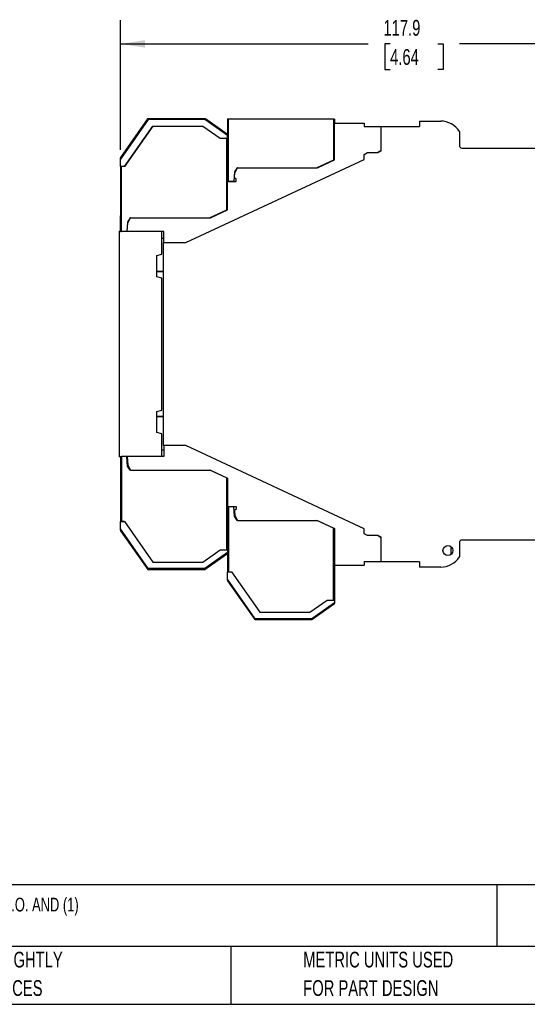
# Model space of a CAD drawing. Header units: millimetres. Extents: x 3 to 274, y 6 to 213.
# Tile 23 of 41: x 90 to 159, y 6 to 139. Entities that reach past the tile are written whole.
import ezdxf

# ---------------------------------------------------------------- set-up
doc = ezdxf.new("R2010")
doc.units = ezdxf.units.MM
doc.layers.add('DIMENSIONS', color=140, linetype='Continuous', lineweight=25)
doc.layers.add('TEXT', color=140, linetype='Continuous', lineweight=25)
doc.styles.add('SLDTEXTSTYLE0', font='TXT', dxfattribs={"width": 0.7})
doc.dimstyles.new('SLDDIMSTYLE0', dxfattribs={"dimtxt": 2.158008, "dimasz": 3.302, "dimexe": 0, "dimexo": 0.0625, "dimgap": 0.539502, "dimtad": 0, "dimtih": 1, "dimtoh": 1, "dimlfac": 1.5, "dimrnd": 1e-09, "dimzin": 12, "dimdsep": 46, "dimtxsty": 'SLDTEXTSTYLE0', "dimsah": 1, "dimcen": 0.09, "dimadec": 0, "dimazin": 3, "dimtfac": 1, "dimtofl": 0, "dimtmove": 0, "dimatfit": 3, "dimfxl": 1, "dimfrac": 2, "dimtolj": 1, "dimtzin": 12, "dimarcsym": 0})

# ---------------------------------------------------------------- blocks, each defined once
blk = doc.blocks.new('_D_5')
at = {"layer": 'DIMENSIONS', "transparency": 16777216}
for p, q in [((103.95, 121.09), (103.95, 138.48)), ((182.55, 119.92), (182.55, 138.48)), ((103.95, 135.31), (137.22, 135.31)), ((140.15, 135.31), (139.42, 135.31)), ((139.42, 135.31), (139.42, 131.88)), ((146.56, 135.31), (147.28, 135.31)), ((147.28, 135.31), (147.28, 131.88)), ((182.55, 135.31), (149.48, 135.31)), ((139.42, 131.88), (140.15, 131.88)), ((147.28, 131.88), (146.56, 131.88))]:
    blk.add_line(p, q, dxfattribs=at)
for points in [[(103.95, 135.31), (107.25, 134.8), (107.25, 135.82)], [(182.55, 135.31), (179.24, 135.82), (179.24, 134.8)]]:
    blk.add_solid(points, dxfattribs=at)
at = {"layer": 'DIMENSIONS', "transparency": 16777216, "char_height": 2.117, "attachment_point": 1, "style": 'SLDTEXTSTYLE0'}
for s, insert in [('117.9', (139.25, 138.52)), ('4.64', (140.15, 134.61))]:
    blk.add_mtext(s, dxfattribs=dict(at, insert=insert))

msp = doc.modelspace()

# ---------------------------------------------------------------- linework, layer by layer
for p, q in [((107.5777, 125.2339), (103.9465, 120.0481)), ((107.6209, 125.2329), (103.9465, 119.98)), ((107.671, 125.1347), (103.9465, 119.8156)), ((115.2538, 125.1347), (107.671, 125.1347)), ((118.3132, 122.9925), (115.2538, 125.1347)), ((118.3132, 123.1076), (115.2835, 125.229)), ((118.3132, 123.1553), (115.3517, 125.2289)), ((118.3132, 125.227), (118.3132, 123.1553)), ((118.4465, 116.8345), (118.4465, 125.227)), ((118.4465, 125.227), (132.5465, 125.2179)), ((132.5465, 125.2179), (132.5465, 119.7057)), ((132.6798, 125.2178), (132.6798, 124.6679)), ((132.6798, 119.7345), (132.6798, 124.6679)), ((132.6798, 124.6679), (136.6798, 124.6679)), ((136.6798, 124.6679), (136.6798, 124.2012)), ((144.0798, 124.9345), (144.0798, 124.2179)), ((144.0798, 124.9345), (146.9465, 124.9345)), ((104.4758, 118.8281), (108.2866, 124.2704)), ((108.2907, 124.2675), (104.4798, 118.8251)), ((108.2886, 124.269), (114.9807, 124.2679)), ((114.9807, 124.2679), (117.3132, 122.6347)), ((136.6798, 124.2012), (138.9465, 124.2012)), ((138.9465, 120.9845), (138.9465, 124.2179)), ((138.9465, 124.2179), (144.0798, 124.2179)), ((149.4465, 123.5506), (149.4465, 121.6512)), ((117.3132, 122.6347), (118.1798, 122.6347)), ((118.1798, 122.6347), (118.3132, 122.6347)), ((118.1798, 122.6347), (118.1798, 112.9723)), ((118.3132, 122.6347), (118.3132, 122.9925)), ((118.3132, 116.8345), (118.3132, 122.6347)), ((136.6465, 120.4512), (137.1084, 120.7179)), ((136.6465, 119.7845), (136.6465, 120.4512)), ((137.1084, 120.7179), (138.4846, 120.7179)), ((138.9465, 121.0012), (138.4558, 120.7179)), ((138.4846, 120.7179), (138.9465, 120.9845)), ((149.7798, 121.3179), (173.327, 121.3179)), ((103.9465, 118.8281), (103.9465, 119.8156)), ((112.6995, 108.6179), (136.6465, 119.7845)), ((132.5465, 119.7057), (130.3209, 118.6679)), ((130.3924, 118.6679), (132.6798, 119.7345)), ((104.4758, 118.8281), (103.9465, 118.8281)), ((103.9465, 118.8267), (103.9465, 110.1512)), ((104.0798, 110.1012), (104.0798, 118.8251)), ((104.4798, 118.8251), (104.0798, 118.8251)), ((119.2636, 118.1012), (119.1528, 116.8345)), ((119.2364, 117.4094), (119.2884, 118.0037)), ((119.5908, 118.6679), (119.2636, 118.1012)), ((119.2884, 118.0037), (119.6718, 118.6679)), ((119.6718, 118.6679), (119.5908, 118.6679)), ((119.6718, 118.6679), (130.3924, 118.6679)), ((118.3132, 116.8345), (118.4465, 116.8345)), ((118.3132, 116.8345), (118.3132, 116.8012)), ((118.3132, 113.0012), (118.3132, 116.8012)), ((118.3132, 116.8012), (119.4832, 116.8012)), ((119.1528, 116.8345), (118.4465, 116.8345)), ((119.4832, 117.178), (119.3026, 117.2823)), ((119.4832, 116.8012), (119.4832, 117.178)), ((118.1798, 112.9723), (115.9542, 111.9345)), ((116.0257, 111.9345), (118.3132, 113.0012)), ((118.1798, 112.9723), (118.3132, 113.0345)), ((103.9465, 110.5519), (103.9465, 112.2025)), ((104.8969, 111.3679), (104.7861, 110.1012)), ((104.8194, 110.1012), (104.9217, 111.2704)), ((105.2241, 111.9345), (104.8969, 111.3679)), ((104.9217, 111.2704), (105.3052, 111.9345)), ((105.3052, 111.9345), (105.2241, 111.9345)), ((105.3052, 111.9345), (116.0257, 111.9345)), ((103.7798, 110.1512), (103.7798, 79.8179)), ((103.7798, 110.1512), (103.9917, 110.1512)), ((103.9465, 110.1512), (103.9465, 110.5519)), ((103.9917, 110.1012), (103.9917, 110.1512)), ((103.9917, 110.1012), (104.0798, 110.1012)), ((104.7861, 110.1012), (104.0798, 110.1012)), ((104.7905, 110.1512), (104.8238, 110.1512)), ((109.7798, 110.1012), (104.8194, 110.1012)), ((109.4798, 107.0512), (109.4798, 110.1012)), ((109.7798, 108.6179), (109.7798, 110.1012)), ((109.4798, 109.2012), (109.7798, 109.2012)), ((109.7132, 81.3512), (109.7132, 108.6179)), ((109.7132, 108.6179), (112.6995, 108.6179)), ((108.8132, 106.8726), (109.4798, 107.0512)), ((108.8132, 104.0298), (108.8132, 106.8726)), ((109.7132, 104.7345), (108.8132, 104.7345)), ((109.7132, 104.7012), (108.8132, 104.7012)), ((109.4798, 103.8512), (108.8132, 104.0298)), ((109.4798, 86.1179), (109.4798, 103.8512)), ((108.8132, 85.9392), (109.4798, 86.1179)), ((108.8132, 83.0965), (108.8132, 85.9392)), ((108.8132, 85.2679), (109.7132, 85.2679)), ((109.7132, 85.2345), (108.8132, 85.2345)), ((109.4798, 82.9179), (108.8132, 83.0965)), ((109.4798, 79.8679), (109.4798, 82.9179)), ((109.4798, 80.7679), (109.7798, 80.7679)), ((112.6995, 81.3512), (109.7132, 81.3512)), ((109.7798, 81.3512), (109.7798, 79.8679)), ((136.6465, 70.1845), (112.6995, 81.3512)), ((103.9917, 79.8179), (103.7798, 79.8179)), ((103.9465, 79.8179), (103.9465, 71.1423)), ((103.9917, 79.8679), (103.9917, 79.8179)), ((103.9917, 79.8679), (104.0798, 79.8679)), ((104.0798, 79.8679), (104.0798, 71.144)), ((104.7861, 79.8679), (104.0798, 79.8679)), ((104.8969, 78.6012), (104.7861, 79.8679)), ((104.7905, 79.8179), (104.8238, 79.8179)), ((104.8194, 79.8679), (104.9217, 78.6987)), ((109.7798, 79.8679), (104.8194, 79.8679)), ((105.2241, 78.0345), (104.8969, 78.6012)), ((104.9217, 78.6987), (105.3052, 78.0345)), ((105.3052, 78.0345), (105.2241, 78.0345)), ((105.3052, 78.0345), (116.0257, 78.0345)), ((118.1798, 76.9967), (115.9542, 78.0345)), ((116.0257, 78.0345), (118.3132, 76.9679)), ((118.1798, 76.9967), (118.1798, 67.3343)), ((118.3132, 76.9679), (118.3132, 73.1679)), ((118.3132, 73.1679), (119.4832, 73.1679)), ((118.3132, 73.1679), (118.3132, 73.1345)), ((118.3132, 67.3343), (118.3132, 73.1345)), ((118.4465, 73.1345), (118.3132, 73.1345)), ((118.4465, 73.1345), (118.4465, 64.4106)), ((119.1528, 73.1345), (118.4465, 73.1345)), ((119.2636, 71.8679), (119.1528, 73.1345)), ((119.4832, 72.7911), (119.3026, 72.6868)), ((119.4832, 73.1679), (119.4832, 72.7911)), ((119.2364, 72.5597), (119.2884, 71.9653)), ((119.5908, 71.3012), (119.2636, 71.8679)), ((119.2884, 71.9653), (119.6718, 71.3012)), ((103.9465, 70.1534), (103.9465, 71.141)), ((103.9465, 71.141), (104.4758, 71.141)), ((107.671, 64.8343), (103.9465, 70.1534)), ((104.4798, 71.144), (104.0798, 71.144)), ((104.4758, 71.141), (108.2863, 65.6991)), ((104.4798, 71.144), (108.2904, 65.702)), ((119.6718, 71.3012), (119.5908, 71.3012)), ((119.6718, 71.3012), (130.3924, 71.3012)), ((132.5465, 70.2634), (130.3209, 71.3012)), ((130.3924, 71.3012), (132.6798, 70.2345)), ((132.5465, 60.601), (132.5465, 70.2634)), ((132.6798, 70.2012), (132.5465, 70.2634)), ((132.6798, 70.2345), (132.6798, 65.3012)), ((136.6465, 69.5179), (136.6465, 70.1845)), ((103.9465, 69.9891), (107.6219, 64.74)), ((103.9465, 69.921), (107.6016, 64.701)), ((137.1084, 69.2512), (136.6465, 69.5179)), ((138.4846, 69.2512), (137.1084, 69.2512)), ((138.9465, 68.9679), (138.4558, 69.2512)), ((138.9465, 68.9845), (138.4846, 69.2512)), ((138.9465, 65.7512), (138.9465, 68.9845)), ((148.3166, 67.7799), (148.3166, 66.7225)), ((149.4465, 68.3179), (149.4465, 66.4185)), ((173.8798, 68.6512), (149.7798, 68.6512)), ((114.9807, 65.701), (117.3132, 67.3343)), ((118.3132, 66.9765), (115.2538, 64.8343)), ((115.2835, 64.74), (118.3132, 66.8614)), ((118.3132, 66.8137), (115.2958, 64.701)), ((117.3132, 67.3343), (118.1798, 67.3343)), ((118.1798, 67.3343), (118.3132, 67.3343)), ((118.3132, 67.3343), (118.3132, 66.9765)), ((118.3132, 66.8137), (118.3132, 64.4106)), ((115.2538, 64.8343), (107.671, 64.8343)), ((108.2883, 65.7005), (114.9807, 65.701)), ((132.6798, 65.3012), (136.6798, 65.3012)), ((132.6798, 65.3012), (132.6798, 60.601)), ((136.6798, 65.7679), (138.9465, 65.7679)), ((136.6798, 65.7679), (136.6798, 65.3012)), ((144.0798, 65.7512), (138.9465, 65.7512)), ((144.0798, 65.7512), (144.0798, 65.0345)), ((146.9465, 65.0345), (144.0798, 65.0345)), ((107.6016, 64.701), (115.2958, 64.701)), ((107.6219, 64.74), (115.2835, 64.74)), ((118.3132, 64.4106), (118.4465, 64.4106)), ((118.3132, 63.4201), (118.3132, 64.4076)), ((118.3132, 64.4076), (118.8425, 64.4076)), ((118.4465, 64.4106), (118.8465, 64.4106)), ((118.8425, 64.4076), (122.6531, 58.9655)), ((118.8465, 64.4106), (122.6572, 58.9684)), ((122.0377, 58.101), (118.3132, 63.4201)), ((118.3132, 63.2557), (121.9886, 58.0067)), ((118.3132, 63.1876), (121.9683, 57.9676)), ((129.3474, 58.9676), (131.6798, 60.601)), ((132.6798, 60.2432), (129.6205, 58.101)), ((129.6502, 58.0067), (132.6798, 60.1281)), ((132.6798, 60.0804), (129.6625, 57.9676)), ((131.6798, 60.601), (132.5465, 60.601)), ((132.5465, 60.601), (132.6798, 60.601)), ((132.6798, 60.601), (132.6798, 60.2432)), ((122.6552, 58.9669), (129.3474, 58.9676)), ((121.9683, 57.9676), (129.6625, 57.9676)), ((121.9886, 58.0067), (129.6502, 58.0067)), ((129.6205, 58.101), (122.0377, 58.101))]:
    msp.add_line(p, q)
msp.add_circle((147.9132, 67.2512), 0.665)
for centre, radius, start, end in [((146.9465, 121.9845), 2.95, 32.063786, 90), ((149.7798, 121.6512), 0.3333, 180, 270), ((119.3692, 117.3977), 0.1333, 175, 240), ((119.3692, 72.5713), 0.1333, 120, 185), ((149.7798, 68.3179), 0.3333, 90, 180), ((146.9465, 67.9845), 2.95, 270, 327.936214)]:
    msp.add_arc(centre, radius, start, end)
msp.add_ellipse((132.5465, 125.2178), major_axis=(0.1333, -0.0001), ratio=0.00040618, start_param=0.0000002, end_param=1.57079659)
for points, knots in [([(107.6209, 125.2329), (107.6141, 125.2332), (107.601, 125.2338), (107.5876, 125.2341), (107.5792, 125.234), (107.5782, 125.234), (107.5777, 125.2339)], [0, 0, 0, 0, 0.27913379, 0.53723541, 0.77657579, 1, 1, 1, 1]), ([(115.2835, 125.229), (113.7574, 125.23), (111.2031, 125.2317), (108.6488, 125.2322), (107.6207, 125.2324)], [0, 0, 0, 0, 0.597483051, 1, 1, 1, 1]), ([(107.671, 125.1347), (107.6656, 125.145), (107.6552, 125.1648), (107.641, 125.1917), (107.6295, 125.2144), (107.6237, 125.227), (107.6209, 125.2329)], [0, 0, 0, 0, 0.28957114, 0.5526925, 0.78945676, 1, 1, 1, 1]), ([(115.2538, 125.1347), (115.2565, 125.1435), (115.2617, 125.1601), (115.2688, 125.1828), (115.2747, 125.2017), (115.2797, 125.2169), (115.2823, 125.2252), (115.2835, 125.229)], [0, 0, 0, 0, 0.25273457, 0.47907961, 0.67904762, 0.85266845, 1, 1, 1, 1]), ([(115.2835, 125.229), (115.2934, 125.229), (115.3123, 125.229), (115.334, 125.229), (115.349, 125.2289), (115.3508, 125.2289), (115.3517, 125.2289)], [0, 0, 0, 0, 0.28830118, 0.54745928, 0.78116317, 1, 1, 1, 1]), ([(118.3132, 125.227), (118.3136, 125.227), (118.3145, 125.227), (118.3222, 125.227), (118.3346, 125.227), (118.3514, 125.227), (118.3718, 125.227), (118.3951, 125.227), (118.4203, 125.227), (118.4378, 125.227), (118.4465, 125.227)], [0, 0, 0, 0, 0.12703859, 0.24942632, 0.37221809, 0.50042103, 0.62305085, 0.75019616, 0.87518913, 1, 1, 1, 1]), ([(118.3132, 123.1553), (118.3132, 123.1547), (118.3132, 123.1535), (118.3132, 123.1437), (118.3132, 123.1289), (118.3132, 123.1148), (118.3132, 123.1076)], [0, 0, 0, 0, 0.23409239, 0.47808624, 0.73390462, 1, 1, 1, 1]), ([(118.3132, 122.9925), (118.3132, 123.0056), (118.3133, 123.03), (118.3136, 123.0624), (118.3133, 123.088), (118.3132, 123.1016), (118.3132, 123.1076)], [0, 0, 0, 0, 0.31753436, 0.58990332, 0.81727921, 1, 1, 1, 1]), ([(103.9465, 120.0481), (103.9465, 120.0475), (103.9465, 120.0464), (103.9464, 120.0376), (103.9464, 120.0236), (103.9465, 120.0042), (103.9465, 119.9884), (103.9465, 119.98)], [0, 0, 0, 0, 0.16567027, 0.34286386, 0.53798746, 0.75587175, 1, 1, 1, 1]), ([(103.9465, 119.8156), (103.9465, 119.8458), (103.9465, 119.9032), (103.9465, 119.9553), (103.9465, 119.98)], [0, 0, 0, 0, 0.5267779, 1, 1, 1, 1]), ([(104.0798, 118.8251), (104.0449, 118.8253), (104.0102, 118.8256), (103.9609, 118.8261), (103.9465, 118.8264), (103.9465, 118.8267)], [0, 0, 0, 0, 0.5, 0.5, 1, 1, 1, 1]), ([(118.3132, 76.9345), (118.3127, 76.9347), (118.3118, 76.9352), (118.3042, 76.9388), (118.2918, 76.9445), (118.2709, 76.9541), (118.2345, 76.9716), (118.2, 76.9874), (118.1798, 76.9967)], [0, 0, 0, 0, 0.11418251, 0.23261762, 0.35612207, 0.48541651, 0.6989397, 1, 1, 1, 1]), ([(103.9465, 71.1423), (103.9469, 71.1426), (103.9481, 71.1433), (103.9628, 71.1436), (104.0047, 71.1439), (104.0527, 71.144), (104.0798, 71.144)], [0, 0, 0, 0, 0.11236052, 0.31726592, 0.61366353, 1, 1, 1, 1]), ([(103.9465, 69.9891), (103.9465, 70.0008), (103.9465, 70.0248), (103.9465, 70.0648), (103.9465, 70.1079), (103.9465, 70.1379), (103.9465, 70.1534)], [0, 0, 0, 0, 0.23230993, 0.47344797, 0.7280331, 1, 1, 1, 1]), ([(103.9465, 69.9891), (103.9464, 69.9693), (103.9463, 69.9341), (103.9465, 69.925), (103.9465, 69.921)], [0, 0, 0, 0, 0.56378616, 1, 1, 1, 1]), ([(118.3132, 66.9765), (118.3132, 66.9656), (118.3132, 66.9445), (118.3132, 66.914), (118.3132, 66.8858), (118.3132, 66.8696), (118.3132, 66.8614)], [0, 0, 0, 0, 0.26281841, 0.51208318, 0.75516659, 1, 1, 1, 1]), ([(118.3132, 66.8137), (118.3132, 66.8143), (118.3132, 66.8155), (118.3133, 66.825), (118.3132, 66.8399), (118.3132, 66.8541), (118.3132, 66.8614)], [0, 0, 0, 0, 0.23056666, 0.47178348, 0.72724948, 1, 1, 1, 1]), ([(107.6219, 64.74), (107.6245, 64.745), (107.6301, 64.756), (107.6408, 64.777), (107.6548, 64.8035), (107.6654, 64.8236), (107.671, 64.8343)], [0, 0, 0, 0, 0.1855146, 0.41388965, 0.68534923, 1, 1, 1, 1]), ([(115.2835, 64.74), (115.2813, 64.7469), (115.2762, 64.7626), (115.2661, 64.7946), (115.2582, 64.8202), (115.2538, 64.8343)], [0, 0, 0, 0, 0.260348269, 0.593682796, 1, 1, 1, 1]), ([(107.6016, 64.701), (107.6018, 64.7014), (107.6023, 64.7024), (107.6063, 64.7101), (107.6126, 64.7223), (107.6188, 64.734), (107.6219, 64.74)], [0, 0, 0, 0, 0.234504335, 0.477996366, 0.732554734, 1, 1, 1, 1]), ([(115.2958, 64.701), (115.2957, 64.7014), (115.2954, 64.7024), (115.2929, 64.71), (115.2891, 64.7221), (115.2854, 64.734), (115.2835, 64.74)], [0, 0, 0, 0, 0.23777782, 0.48319024, 0.73702656, 1, 1, 1, 1]), ([(118.3132, 63.2557), (118.3132, 63.2675), (118.3132, 63.2915), (118.3132, 63.3314), (118.3132, 63.3746), (118.3132, 63.4046), (118.3132, 63.4201)], [0, 0, 0, 0, 0.23230993, 0.47344797, 0.7280331, 1, 1, 1, 1]), ([(132.6798, 60.2432), (132.6798, 60.2323), (132.6798, 60.2111), (132.6798, 60.1807), (132.6798, 60.1525), (132.6798, 60.1362), (132.6798, 60.1281)], [0, 0, 0, 0, 0.26281841, 0.51208318, 0.75516659, 1, 1, 1, 1]), ([(132.6798, 60.0804), (132.6799, 60.081), (132.6799, 60.0822), (132.68, 60.0916), (132.6799, 60.1066), (132.6799, 60.1208), (132.6798, 60.1281)], [0, 0, 0, 0, 0.23056666, 0.47178348, 0.72724948, 1, 1, 1, 1]), ([(121.9683, 57.9676), (121.9685, 57.9681), (121.969, 57.9691), (121.9729, 57.9768), (121.9793, 57.9889), (121.9854, 58.0007), (121.9886, 58.0067)], [0, 0, 0, 0, 0.234504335, 0.477996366, 0.732554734, 1, 1, 1, 1]), ([(121.9886, 58.0067), (121.9911, 58.0117), (121.9968, 58.0227), (122.0075, 58.0437), (122.0215, 58.0702), (122.032, 58.0902), (122.0377, 58.101)], [0, 0, 0, 0, 0.185514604, 0.413889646, 0.685349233, 1, 1, 1, 1]), ([(129.6502, 58.0067), (129.648, 58.0136), (129.6429, 58.0293), (129.6328, 58.0613), (129.6248, 58.0869), (129.6205, 58.101)], [0, 0, 0, 0, 0.26034827, 0.5936828, 1, 1, 1, 1]), ([(129.6625, 57.9676), (129.6624, 57.9681), (129.662, 57.969), (129.6596, 57.9767), (129.6558, 57.9888), (129.6521, 58.0007), (129.6502, 58.0067)], [0, 0, 0, 0, 0.23777782, 0.48319024, 0.73702656, 1, 1, 1, 1])]:
    msp.add_open_spline(points, degree=3, knots=knots)
msp.add_open_spline([(118.3132, 63.2663), (118.3131, 63.2628), (118.3131, 63.2592), (118.3132, 63.2557)], degree=3)
at = {"layer": 'TEXT'}
for p, q in [((273.7355, 22.3422), (2.5456, 22.3422)), ((154.4698, 22.3422), (154.4698, 14.0488)), ((273.7355, 14.0488), (2.5456, 14.0488)), ((118.7663, 14.0488), (118.7663, 6.3005)), ((2.5456, 6.3005), (273.7355, 6.3005))]:
    msp.add_line(p, q, dxfattribs=at)

# ---------------------------------------------------------------- texts
at = {"layer": 'TEXT', "attachment_point": 1, "style": 'SLDTEXTSTYLE0'}
for s, insert, char_height in [('DOLD SAFETY RELAY, MOTOR STANDSTILL MONITORING, 20-400 MV, 2-CHANNEL, 115 VAC, (3) N.O. AND (1)', (7.9657, 20.6202), 1.852083), ('PART DIMENSIONS MAY DIFFER SLIGHTLY', (55.1193, 13.364), 2.116667), ('METRIC UNITS USED', (128.4784, 13.364), 2.116667), ("DUE TO MANUFACTURER'S VARIANCES", (55.1193, 9.5418), 2.116667), ('FOR PART DESIGN', (128.4784, 9.5418), 2.116667)]:
    msp.add_mtext(s, dxfattribs=dict(at, insert=insert, char_height=char_height))

# ---------------------------------------------------------------- dimensions: what is measured, and where the dimension line sits
at = {"layer": 'DIMENSIONS'}
dim = msp.add_linear_dim(base=(182.5465, 135.308), p1=(103.9465, 119.8156), p2=(182.5465, 118.6512), dimstyle='SLDDIMSTYLE0', dxfattribs=at)
dim.commit()
dim.dimension.update_dxf_attribs({"geometry": '_D_5', "text_midpoint": (143.3534, 135.308), "dimtype": 160})

doc.saveas('drawing.dxf')
